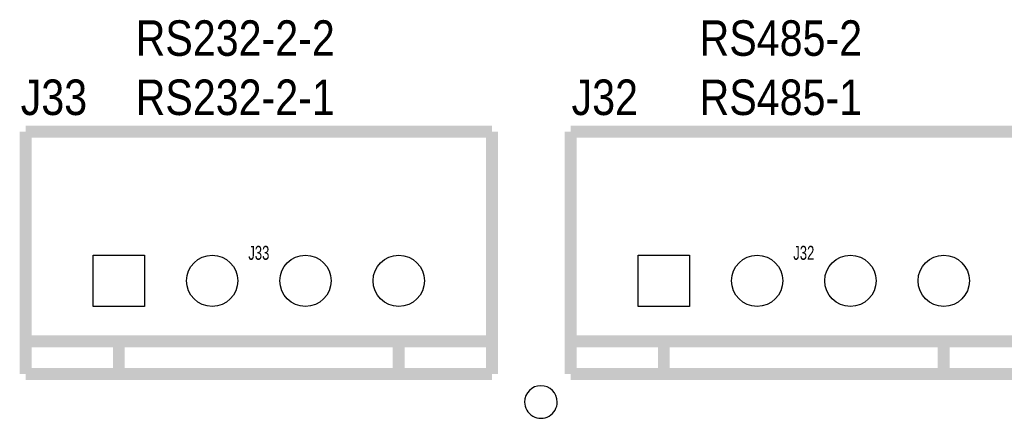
# Model space of a CAD drawing. Extents: x -1 to 127, y -8 to 79.
# Tile 9 of 14: x 94 to 115, y 10 to 19. Entities that reach past the tile are written whole.
import ezdxf
from ezdxf.enums import TextEntityAlignment as Align

# ---------------------------------------------------------------- set-up
doc = ezdxf.new("R2010")
doc.units = 0
for name, color, linetype in [('BG_SILKSCREEN_TOP', 7, 'CONTINUOUS'), ('PG_SILKSCREEN_TOP', 7, 'CONTINUOUS'), ('PIN_TOP', 92, 'CONTINUOUS'), ('RD_SILKSCREEN_TOP', 7, 'CONTINUOUS')]:
    doc.layers.add(name, color=color, linetype=linetype)

msp = doc.modelspace()

# ---------------------------------------------------------------- linework, layer by layer
at = {"layer": 'PG_SILKSCREEN_TOP', "const_width": 0.254}
for points in [[(93.80601, 16.407892), (93.80601, 11.208004)], [(103.80599, 16.407892), (93.80601, 16.407892)], [(103.80599, 16.407892), (103.80599, 11.208004)], [(105.49001, 16.407892), (105.49001, 11.208004)], [(115.48999, 16.407892), (105.49001, 16.407892)], [(93.80601, 11.908003), (103.80599, 11.908003)], [(95.806006, 11.908003), (95.806006, 11.208004)], [(101.805994, 11.908003), (101.805994, 11.208004)], [(105.49001, 11.908003), (115.48999, 11.908003)], [(107.490006, 11.908003), (107.490006, 11.208004)], [(113.489994, 11.908003), (113.489994, 11.208004)], [(93.80601, 11.208004), (103.80599, 11.208004)], [(105.49001, 11.208004), (115.48999, 11.208004)]]:
    msp.add_lwpolyline(points, dxfattribs=at)
at = {"layer": 'PG_SILKSCREEN_TOP'}
msp.add_lwpolyline([(105.203879, 10.60798, 1), (104.503875, 10.608004, 1)], format="xyb", close=True, dxfattribs=at)
at = {"layer": 'PIN_TOP'}
for points in [[(95.255994, 12.657988), (95.255994, 13.757986), (96.355992, 13.757986), (96.355992, 12.657988)], [(106.939994, 12.657988), (106.939994, 13.757986), (108.039992, 13.757986), (108.039992, 12.657988)]]:
    msp.add_lwpolyline(points, close=True, dxfattribs=at)
for centre in [(97.806002, 13.208), (99.805998, 13.208), (101.805994, 13.208), (109.490002, 13.208), (111.489998, 13.208), (113.489994, 13.208)]:
    msp.add_circle(centre, 0.549999, dxfattribs=at)

# ---------------------------------------------------------------- texts
at = {"layer": 'BG_SILKSCREEN_TOP', "width": 0.866667}
for s, p in [('RS232-2-2', (96.1644, 18.034)), ('RS485-2', (108.2548, 18.034)), ('J33', (93.7006, 16.764)), ('RS232-2-1', (96.1644, 16.764)), ('J32', (105.5116, 16.764)), ('RS485-1', (108.2548, 16.764))]:
    msp.add_text(s, height=0.762, dxfattribs=at).set_placement(p)
at = {"layer": 'RD_SILKSCREEN_TOP', "width": 0.700025}
for s, p in [('J33', (98.806, 13.658012)), ('J32', (110.49, 13.658012))]:
    msp.add_text(s, height=0.299999, dxfattribs=at).set_placement(p, align=Align.CENTER)

doc.saveas('drawing.dxf')
